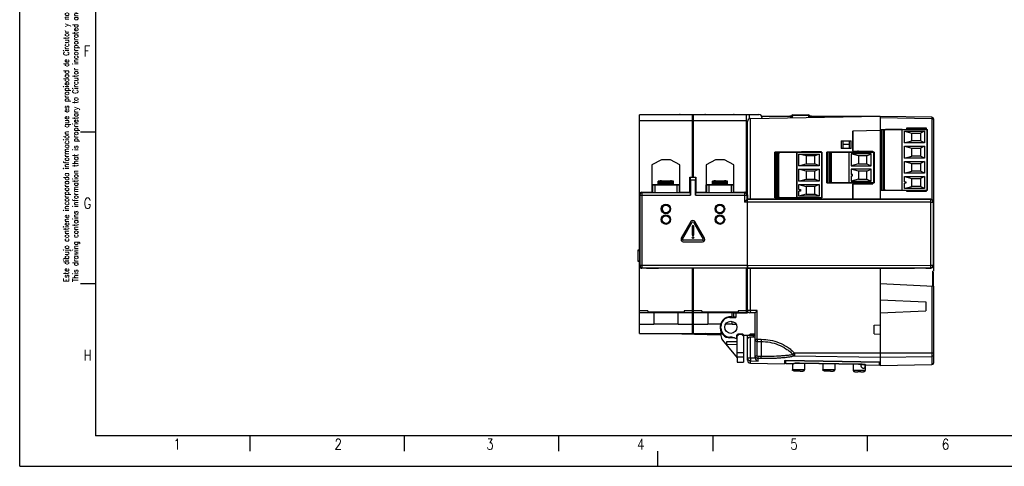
# Model space of a CAD drawing. Extents: x 0 to 594, y 0 to 420.
# Tile 1 of 17: x 0 to 324, y 0 to 147. Entities that reach past the tile are written whole.
import ezdxf

# ---------------------------------------------------------------- set-up
doc = ezdxf.new("R2010")
doc.units = 0
doc.header["$LTSCALE"] = 32.67
doc.layers.get('0').update_dxf_attribs({"linetype": 'CONTINUOUS'})
for name, color, linetype in [('02___PRT_ALL_AXES', 7, 'CONTINUOUS'), ('03__EJES', 7, 'CONTINUOUS'), ('DESMOLDEO', 7, 'CONTINUOUS'), ('REDONDEOS', 7, 'CONTINUOUS')]:
    doc.layers.add(name, color=color, linetype=linetype)
doc.styles.get("Standard").update_dxf_attribs({"font": 'SIMPLEX.SHX', "width": 0.8})

msp = doc.modelspace()

# ---------------------------------------------------------------- linework, layer by layer
at = {"color": 7}
for p, q in [((0, 0), (0, 420)), ((25, 410), (25, 10)), ((204.024, 71.055), (204.024, 115.664)), ((221.524, 115.664), (204.024, 115.664)), ((221.524, 113.664), (204.024, 113.664)), ((221.524, 95.164), (221.524, 115.664)), ((221.824, 95.164), (221.824, 115.664)), ((239.324, 115.664), (221.824, 115.664)), ((239.324, 113.664), (221.824, 113.664)), ((239.324, 89.967), (239.324, 115.664)), ((240.607, 114.417), (283.374, 115.164)), ((240.607, 87.892), (240.607, 114.417)), ((244.323, 115.164), (253.828, 115.164)), ((253.553, 115.364), (254.217, 115.364)), ((253.553, 115.164), (253.553, 115.364)), ((260.032, 115.364), (260.696, 115.364)), ((260.696, 115.164), (260.696, 115.364)), ((300.383, 114.841), (283.374, 115.138)), ((300.374, 114.341), (283.374, 114.638)), ((283.374, 114.638), (283.374, 87.879)), ((300.383, 114.841), (300.374, 114.341)), ((300.374, 114.341), (300.874, 114.341)), ((300.374, 114.341), (300.374, 87.805)), ((300.874, 114.341), (300.874, 64.164)), ((239.624, 89.344), (239.624, 113.418)), ((283.374, 110.44), (274.374, 110.283)), ((274.374, 103.795), (274.374, 110.283)), ((283.399, 110.864), (298.899, 110.864)), ((283.399, 90.864), (283.399, 110.864)), ((283.699, 110.864), (283.699, 90.864)), ((284.299, 90.864), (284.299, 110.864)), ((284.599, 110.864), (284.599, 90.864)), ((284.749, 91.214), (284.749, 110.514)), ((290.575, 110.814), (285.049, 110.814)), ((290.575, 90.914), (290.575, 110.814)), ((290.579, 110.814), (298.749, 110.814)), ((290.579, 90.914), (290.579, 110.814)), ((291.325, 110.314), (297.949, 110.314)), ((291.325, 110.314), (293.749, 109.664)), ((291.325, 106.414), (291.325, 110.314)), ((298.524, 111.214), (292.024, 111.214)), ((292.024, 111.214), (292.097, 111.141)), ((292.024, 111.214), (292.024, 110.864)), ((298.448, 111.137), (292.097, 111.141)), ((292.097, 111.141), (292.097, 110.864)), ((295.974, 110.964), (294.374, 110.964)), ((294.374, 110.864), (294.374, 110.964)), ((295.974, 110.964), (295.974, 110.864)), ((297.949, 110.314), (296.549, 109.664)), ((297.949, 110.314), (297.949, 106.414)), ((298.524, 111.214), (298.448, 111.137)), ((298.448, 110.864), (298.448, 111.137)), ((298.524, 110.864), (298.524, 111.214)), ((298.749, 90.914), (298.749, 110.814)), ((298.899, 90.864), (298.899, 110.864)), ((25, 110), (20, 110)), ((270.5, 107.064), (273.732, 107.064)), ((270.5, 107.064), (270.5, 104.564)), ((270.999, 107.064), (270.999, 104.564)), ((273.249, 104.564), (273.249, 107.064)), ((273.732, 104.564), (273.732, 107.064)), ((291.325, 106.414), (293.749, 107.064)), ((293.749, 109.664), (296.549, 109.664)), ((293.749, 107.064), (293.749, 109.664)), ((296.549, 107.064), (293.749, 107.064)), ((296.549, 109.664), (296.549, 107.064)), ((297.949, 106.414), (296.549, 107.064)), ((273.732, 104.564), (270.5, 104.564)), ((274.374, 103.795), (280.874, 103.681)), ((274.699, 103.789), (274.699, 103.314)), ((276.324, 103.761), (276.324, 103.314)), ((276.724, 103.754), (276.724, 103.314)), ((276.774, 103.753), (276.774, 103.314)), ((297.949, 106.414), (291.325, 106.414)), ((291.325, 105.314), (297.949, 105.314)), ((291.325, 105.314), (293.749, 104.664)), ((291.325, 101.414), (291.325, 105.314)), ((293.749, 104.664), (296.549, 104.664)), ((293.749, 102.064), (293.749, 104.664)), ((297.949, 105.314), (296.549, 104.664)), ((296.549, 104.664), (296.549, 102.064)), ((297.949, 105.314), (297.949, 101.414)), ((211.274, 100.864), (208.174, 99.164)), ((214.274, 100.864), (211.274, 100.864)), ((217.374, 99.164), (214.274, 100.864)), ((229.074, 100.864), (225.974, 99.164)), ((232.074, 100.864), (229.074, 100.864)), ((235.174, 99.164), (232.074, 100.864)), ((264.149, 103.31), (248.649, 103.31)), ((248.649, 88.31), (248.649, 103.31)), ((248.949, 103.31), (248.949, 88.31)), ((249.549, 88.31), (249.549, 103.31)), ((249.849, 103.31), (249.849, 88.31)), ((249.999, 88.66), (249.999, 102.96)), ((263.999, 103.26), (250.299, 103.26)), ((255.825, 103.26), (255.825, 88.36)), ((255.829, 103.26), (255.829, 88.36)), ((256.575, 102.76), (263.199, 102.76)), ((258.999, 102.11), (256.575, 102.76)), ((256.575, 98.86), (256.575, 102.76)), ((263.874, 103.464), (257.374, 103.464)), ((257.374, 103.464), (257.374, 103.31)), ((261.799, 102.11), (258.999, 102.11)), ((258.999, 102.11), (258.999, 99.51)), ((259.624, 103.464), (259.624, 103.31)), ((261.224, 103.464), (261.224, 103.31)), ((263.199, 102.76), (261.799, 102.11)), ((261.799, 99.51), (261.799, 102.11)), ((263.199, 102.76), (263.199, 98.86)), ((263.874, 103.31), (263.874, 103.464)), ((263.999, 103.26), (263.999, 88.36)), ((264.149, 103.31), (264.149, 88.31)), ((281.299, 103.314), (265.799, 103.314)), ((265.799, 93.314), (265.799, 103.314)), ((266.099, 103.314), (266.099, 93.314)), ((266.699, 93.314), (266.699, 103.314)), ((266.999, 103.314), (266.999, 93.314)), ((267.149, 102.964), (267.149, 93.664)), ((281.149, 103.264), (267.449, 103.264)), ((272.975, 103.264), (272.975, 93.364)), ((272.979, 103.264), (272.979, 93.364)), ((280.349, 102.764), (273.725, 102.764)), ((276.149, 102.114), (273.725, 102.764)), ((273.725, 102.764), (273.725, 98.864)), ((278.949, 102.114), (276.149, 102.114)), ((276.149, 102.114), (276.149, 99.514)), ((276.774, 103.648), (276.724, 103.648)), ((278.374, 103.314), (278.374, 103.725)), ((278.515, 103.386), (279.644, 103.386)), ((278.83, 103.566), (278.715, 103.566)), ((278.83, 103.679), (278.83, 103.566)), ((279.009, 103.386), (278.83, 103.566)), ((278.949, 102.114), (280.349, 102.764)), ((278.949, 99.514), (278.949, 102.114)), ((279.009, 103.714), (279.009, 103.386)), ((279.517, 103.386), (279.517, 103.705)), ((279.644, 103.314), (279.644, 103.703)), ((280.349, 98.864), (280.349, 102.764)), ((280.874, 103.314), (280.874, 103.681)), ((281.149, 103.264), (281.149, 93.364)), ((281.299, 103.314), (281.299, 93.314)), ((291.325, 101.414), (293.749, 102.064)), ((297.949, 101.414), (291.325, 101.414)), ((296.549, 102.064), (293.749, 102.064)), ((297.949, 101.414), (296.549, 102.064)), ((208.174, 99.164), (208.174, 91.164)), ((217.374, 91.164), (217.374, 99.164)), ((225.974, 99.164), (225.974, 91.164)), ((235.174, 91.164), (235.174, 99.164)), ((256.575, 98.86), (258.999, 99.51)), ((263.199, 98.86), (256.575, 98.86)), ((256.575, 97.76), (263.199, 97.76)), ((258.999, 97.11), (256.575, 97.76)), ((256.575, 93.86), (256.575, 97.76)), ((258.999, 99.51), (261.799, 99.51)), ((263.199, 98.86), (261.799, 99.51)), ((263.199, 97.76), (261.799, 97.11)), ((263.199, 97.76), (263.199, 93.86)), ((276.149, 99.514), (273.725, 98.864)), ((273.725, 98.864), (280.349, 98.864)), ((280.349, 97.764), (273.725, 97.764)), ((276.149, 97.114), (273.725, 97.764)), ((273.725, 97.764), (273.725, 96.064)), ((276.149, 99.514), (278.949, 99.514)), ((278.949, 99.514), (280.349, 98.864)), ((278.949, 97.114), (280.349, 97.764)), ((280.349, 93.864), (280.349, 97.764)), ((291.325, 100.314), (297.949, 100.314)), ((291.325, 100.314), (293.749, 99.664)), ((291.325, 96.414), (291.325, 100.314)), ((293.749, 99.664), (296.549, 99.664)), ((293.749, 97.064), (293.749, 99.664)), ((297.949, 100.314), (296.549, 99.664)), ((296.549, 99.664), (296.549, 97.064)), ((297.949, 100.314), (297.949, 96.414)), ((220.669, 95.164), (220.846, 94.987)), ((220.669, 90.164), (220.669, 95.164)), ((220.669, 95.164), (222.669, 95.164)), ((222.493, 94.987), (220.846, 94.987)), ((220.86, 94.187), (220.86, 89.187)), ((222.479, 94.187), (220.86, 94.187)), ((222.479, 89.187), (222.479, 94.187)), ((222.669, 95.164), (222.493, 94.987)), ((222.669, 95.164), (222.669, 90.164)), ((256.575, 93.86), (258.999, 94.51)), ((261.799, 97.11), (258.999, 97.11)), ((258.999, 97.11), (258.999, 94.51)), ((258.999, 94.51), (261.799, 94.51)), ((261.799, 94.51), (261.799, 97.11)), ((263.199, 93.86), (261.799, 94.51)), ((274.224, 96.064), (273.725, 96.064)), ((273.725, 95.564), (274.224, 95.564)), ((273.725, 95.564), (273.725, 93.864)), ((276.149, 94.514), (273.725, 93.864)), ((274.224, 95.564), (274.224, 96.064)), ((278.949, 97.114), (276.149, 97.114)), ((276.149, 97.114), (276.149, 94.514)), ((276.149, 94.514), (278.949, 94.514)), ((278.949, 94.514), (278.949, 97.114)), ((278.949, 94.514), (280.349, 93.864)), ((291.325, 96.414), (293.749, 97.064)), ((297.949, 96.414), (291.325, 96.414)), ((291.325, 95.314), (297.949, 95.314)), ((291.325, 95.314), (293.749, 94.664)), ((291.325, 93.614), (291.325, 95.314)), ((296.549, 97.064), (293.749, 97.064)), ((293.749, 94.664), (296.549, 94.664)), ((293.749, 92.064), (293.749, 94.664)), ((297.949, 96.414), (296.549, 97.064)), ((297.949, 95.314), (296.549, 94.664)), ((296.549, 94.664), (296.549, 92.064)), ((297.949, 95.314), (297.949, 91.414)), ((208.174, 91.164), (208.269, 91.164)), ((208.269, 92.664), (208.329, 92.604)), ((208.269, 90.164), (208.269, 92.664)), ((209.269, 92.664), (208.269, 92.664)), ((208.329, 92.604), (208.329, 90.104)), ((209.129, 92.591), (209.129, 90.091)), ((209.129, 92.591), (216.41, 92.591)), ((209.796, 92.655), (209.269, 92.664)), ((209.911, 92.617), (209.796, 92.655)), ((215.628, 92.617), (209.911, 92.617)), ((210.269, 92.617), (210.269, 93.797)), ((215.269, 93.631), (210.269, 93.631)), ((215.269, 93.614), (210.269, 93.614)), ((215.269, 93.544), (210.269, 93.544)), ((215.269, 93.527), (210.269, 93.527)), ((215.269, 93.457), (210.269, 93.457)), ((215.269, 93.44), (210.269, 93.44)), ((215.269, 93.37), (210.269, 93.37)), ((215.269, 93.352), (210.269, 93.352)), ((215.269, 93.283), (210.269, 93.283)), ((215.269, 93.265), (210.269, 93.265)), ((215.269, 93.196), (210.269, 93.196)), ((215.269, 93.178), (210.269, 93.178)), ((215.269, 93.108), (210.269, 93.108)), ((215.269, 93.091), (210.269, 93.091)), ((215.269, 93.021), (210.269, 93.021)), ((215.269, 93.004), (210.269, 93.004)), ((215.269, 92.934), (210.269, 92.934)), ((215.269, 92.917), (210.269, 92.917)), ((215.269, 92.847), (210.269, 92.847)), ((215.269, 92.829), (210.269, 92.829)), ((215.269, 92.744), (210.269, 92.744)), ((211.269, 93.884), (214.269, 93.884)), ((215.269, 92.617), (215.269, 93.797)), ((215.269, 93.245), (215.275, 93.245)), ((215.269, 93.234), (215.275, 93.234)), ((215.269, 93.192), (215.275, 93.192)), ((215.269, 93.182), (215.275, 93.182)), ((215.269, 93.14), (215.275, 93.14)), ((215.269, 93.13), (215.275, 93.13)), ((215.269, 93.088), (215.275, 93.088)), ((215.269, 93.077), (215.275, 93.077)), ((215.269, 93.035), (215.275, 93.035)), ((215.269, 93.025), (215.275, 93.025)), ((215.269, 92.983), (215.275, 92.983)), ((215.269, 92.973), (215.275, 92.973)), ((215.269, 92.931), (215.275, 92.931)), ((215.269, 92.92), (215.275, 92.92)), ((215.269, 92.878), (215.275, 92.878)), ((215.269, 92.868), (215.275, 92.868)), ((215.269, 92.826), (215.275, 92.826)), ((215.269, 92.816), (215.275, 92.816)), ((215.269, 92.774), (215.275, 92.774)), ((215.269, 92.763), (215.275, 92.763)), ((215.275, 92.713), (215.269, 92.713)), ((215.274, 93.345), (215.275, 93.344)), ((215.275, 92.617), (215.275, 93.344)), ((215.743, 92.655), (215.628, 92.617)), ((216.269, 92.664), (215.743, 92.655)), ((217.269, 92.664), (216.269, 92.664)), ((216.41, 92.591), (216.41, 90.091)), ((217.21, 92.604), (217.269, 92.664)), ((217.21, 92.604), (217.21, 90.104)), ((217.269, 90.164), (217.269, 92.664)), ((217.269, 91.164), (217.374, 91.164)), ((225.974, 91.164), (226.069, 91.164)), ((226.069, 92.664), (226.129, 92.604)), ((226.069, 90.164), (226.069, 92.664)), ((227.069, 92.664), (226.069, 92.664)), ((226.129, 92.604), (226.129, 90.104)), ((226.929, 92.591), (226.929, 90.091)), ((226.929, 92.591), (234.21, 92.591)), ((227.596, 92.655), (227.069, 92.664)), ((227.711, 92.617), (227.596, 92.655)), ((233.428, 92.617), (227.711, 92.617)), ((228.069, 92.617), (228.069, 93.797)), ((233.069, 93.631), (228.069, 93.631)), ((233.069, 93.614), (228.069, 93.614)), ((233.069, 93.544), (228.069, 93.544)), ((233.069, 93.527), (228.069, 93.527)), ((233.069, 93.457), (228.069, 93.457)), ((233.069, 93.44), (228.069, 93.44)), ((233.069, 93.37), (228.069, 93.37)), ((233.069, 93.352), (228.069, 93.352)), ((233.069, 93.283), (228.069, 93.283)), ((233.069, 93.265), (228.069, 93.265)), ((233.069, 93.196), (228.069, 93.196)), ((233.069, 93.178), (228.069, 93.178)), ((233.069, 93.108), (228.069, 93.108)), ((233.069, 93.091), (228.069, 93.091)), ((233.069, 93.021), (228.069, 93.021)), ((233.069, 93.004), (228.069, 93.004)), ((233.069, 92.934), (228.069, 92.934)), ((233.069, 92.917), (228.069, 92.917)), ((233.069, 92.847), (228.069, 92.847)), ((233.069, 92.829), (228.069, 92.829)), ((233.069, 92.744), (228.069, 92.744)), ((229.069, 93.884), (232.069, 93.884)), ((233.069, 92.617), (233.069, 93.797)), ((233.069, 93.245), (233.075, 93.245)), ((233.069, 93.234), (233.075, 93.234)), ((233.069, 93.192), (233.075, 93.192)), ((233.069, 93.182), (233.075, 93.182)), ((233.069, 93.14), (233.075, 93.14)), ((233.069, 93.13), (233.075, 93.13)), ((233.069, 93.088), (233.075, 93.088)), ((233.069, 93.077), (233.075, 93.077)), ((233.069, 93.035), (233.075, 93.035)), ((233.069, 93.025), (233.075, 93.025)), ((233.069, 92.983), (233.075, 92.983)), ((233.069, 92.973), (233.075, 92.973)), ((233.069, 92.931), (233.075, 92.931)), ((233.069, 92.92), (233.075, 92.92)), ((233.069, 92.878), (233.075, 92.878)), ((233.069, 92.868), (233.075, 92.868)), ((233.069, 92.826), (233.075, 92.826)), ((233.069, 92.816), (233.075, 92.816)), ((233.069, 92.774), (233.075, 92.774)), ((233.069, 92.763), (233.075, 92.763)), ((233.075, 92.713), (233.069, 92.713)), ((233.074, 93.345), (233.075, 93.344)), ((233.075, 92.617), (233.075, 93.344)), ((233.543, 92.655), (233.428, 92.617)), ((234.069, 92.664), (233.543, 92.655)), ((235.069, 92.664), (234.069, 92.664)), ((234.21, 92.591), (234.21, 90.091)), ((235.01, 92.604), (235.069, 92.664)), ((235.01, 92.604), (235.01, 90.104)), ((235.069, 90.164), (235.069, 92.664)), ((235.069, 91.164), (235.174, 91.164)), ((263.199, 93.86), (256.575, 93.86)), ((256.575, 92.76), (263.199, 92.76)), ((256.575, 92.76), (258.999, 92.11)), ((256.575, 91.06), (256.575, 92.76)), ((256.575, 91.06), (257.074, 91.06)), ((257.074, 91.06), (257.074, 90.56)), ((261.799, 92.11), (258.999, 92.11)), ((258.999, 92.11), (258.999, 89.51)), ((263.199, 92.76), (261.799, 92.11)), ((261.799, 89.51), (261.799, 92.11)), ((263.199, 92.76), (263.199, 88.86)), ((265.799, 93.314), (281.299, 93.314)), ((267.449, 93.364), (281.149, 93.364)), ((273.725, 93.864), (280.349, 93.864)), ((274.374, 92.833), (280.874, 92.946)), ((274.374, 87.882), (274.374, 92.833)), ((274.699, 93.314), (274.699, 92.839)), ((276.323, 92.867), (276.323, 93.314)), ((276.724, 92.874), (276.724, 93.314)), ((276.774, 93.314), (276.774, 92.875)), ((278.374, 92.903), (278.374, 93.314)), ((278.776, 93.314), (278.776, 92.91)), ((280.874, 92.946), (280.874, 93.314)), ((283.399, 90.864), (298.899, 90.864)), ((285.049, 90.914), (290.575, 90.914)), ((290.579, 90.914), (298.749, 90.914)), ((291.325, 93.614), (291.824, 93.614)), ((291.824, 93.114), (291.325, 93.114)), ((291.325, 91.414), (291.325, 93.114)), ((291.325, 91.414), (293.749, 92.064)), ((297.949, 91.414), (291.325, 91.414)), ((291.824, 93.614), (291.824, 93.114)), ((292.024, 90.864), (292.024, 90.514)), ((292.097, 90.864), (292.097, 90.586)), ((292.349, 90.587), (292.349, 90.864)), ((296.549, 92.064), (293.749, 92.064)), ((293.973, 90.588), (293.973, 90.864)), ((294.374, 90.864), (294.374, 90.588)), ((295.974, 90.589), (295.974, 90.864)), ((296.024, 90.589), (296.024, 90.864)), ((296.426, 90.864), (296.426, 90.589)), ((297.949, 91.414), (296.549, 92.064)), ((298.448, 90.59), (298.448, 90.864)), ((298.524, 90.514), (298.524, 90.864)), ((204.024, 89.364), (204.201, 89.187)), ((204.201, 89.187), (204.201, 66.14)), ((204.201, 89.187), (220.86, 89.187)), ((204.824, 90.164), (205.001, 89.987)), ((204.824, 90.164), (208.269, 90.164)), ((205.001, 65.34), (205.001, 89.987)), ((220.846, 89.987), (205.001, 89.987)), ((208.269, 90.164), (208.329, 90.104)), ((209.129, 90.091), (216.41, 90.091)), ((217.269, 90.164), (217.21, 90.104)), ((217.269, 90.164), (220.669, 90.164)), ((220.669, 90.164), (220.846, 89.987)), ((222.479, 89.187), (239.468, 89.187)), ((222.669, 90.164), (222.493, 89.987)), ((238.668, 89.987), (222.493, 89.987)), ((222.669, 90.164), (226.069, 90.164)), ((226.069, 90.164), (226.129, 90.104)), ((226.929, 90.091), (234.21, 90.091)), ((235.069, 90.164), (235.01, 90.104)), ((235.069, 90.164), (238.721, 90.164)), ((238.824, 90.143), (238.668, 89.987)), ((238.668, 89.987), (238.668, 86.937)), ((239.468, 87.737), (238.668, 86.937)), ((238.721, 90.164), (238.824, 90.143)), ((238.878, 90.148), (238.981, 90.128)), ((239.624, 89.344), (239.468, 89.187)), ((239.468, 89.187), (239.468, 87.737)), ((239.468, 87.737), (239.628, 87.892)), ((239.615, 87.737), (239.468, 87.737)), ((239.612, 65.34), (239.612, 87.737)), ((299.924, 87.763), (239.615, 87.737)), ((239.624, 89.343), (239.624, 87.894)), ((239.633, 87.892), (239.624, 87.894)), ((283.324, 87.879), (239.633, 87.892)), ((264.149, 88.31), (248.649, 88.31)), ((250.299, 88.36), (263.999, 88.36)), ((257.074, 90.56), (256.575, 90.56)), ((256.575, 88.86), (256.575, 90.56)), ((258.999, 89.51), (256.575, 88.86)), ((263.199, 88.86), (256.575, 88.86)), ((257.374, 88.31), (257.374, 88.164)), ((257.374, 88.164), (263.874, 88.164)), ((258.999, 89.51), (261.799, 89.51)), ((259.624, 88.164), (259.624, 88.31)), ((263.199, 88.86), (261.799, 89.51)), ((263.874, 88.164), (263.874, 88.31)), ((300.04, 87.879), (283.324, 87.879)), ((292.024, 90.514), (292.097, 90.586)), ((292.024, 90.514), (298.524, 90.514)), ((292.097, 90.586), (298.448, 90.59)), ((298.524, 90.514), (298.448, 90.59)), ((300.04, 87.879), (299.924, 87.763)), ((239.612, 86.937), (238.668, 86.937)), ((299.943, 86.963), (239.612, 86.937)), ((239.637, 66.14), (239.637, 86.937)), ((299.943, 86.963), (300.724, 86.963)), ((299.943, 86.963), (299.943, 66.115)), ((300.84, 87.079), (300.724, 86.963)), ((300.724, 86.963), (300.724, 66.115)), ((300.84, 65.999), (300.84, 87.079)), ((204.024, 71.364), (204.127, 71.055)), ((203.524, 71.064), (204.024, 70.9)), ((203.524, 71.064), (203.524, 67.464)), ((204.127, 71.064), (203.524, 71.064)), ((204.024, 71.164), (204.091, 71.164)), ((204.024, 70.9), (204.024, 67.627)), ((204.127, 70.9), (204.024, 70.9)), ((204.127, 71.055), (204.127, 67.473)), ((204.024, 67.627), (203.524, 67.464)), ((203.524, 67.464), (204.127, 67.464)), ((204.024, 67.627), (204.127, 67.627)), ((204.024, 43.648), (204.024, 67.473)), ((204.024, 67.164), (204.127, 67.473)), ((204.024, 67.364), (204.091, 67.364)), ((204.201, 66.14), (204.024, 65.964)), ((204.084, 65.664), (204.024, 65.664)), ((204.201, 66.14), (239.612, 66.14)), ((205.001, 65.34), (204.824, 65.164)), ((206.399, 65.164), (204.824, 65.164)), ((205.001, 65.34), (239.615, 65.34)), ((206.399, 65.164), (206.477, 65.19)), ((206.477, 65.19), (210.322, 65.19)), ((210.399, 65.164), (210.322, 65.19)), ((239.525, 65.164), (210.399, 65.164)), ((221.524, 43.648), (221.524, 65.164)), ((221.824, 43.648), (221.824, 65.164)), ((239.324, 50.51), (239.324, 65.164)), ((239.633, 65.185), (239.525, 65.164)), ((239.612, 66.14), (299.943, 66.115)), ((239.615, 65.34), (299.924, 65.315)), ((239.624, 50.489), (239.624, 65.185)), ((239.633, 65.185), (283.374, 65.199)), ((240.607, 51.266), (240.607, 65.186)), ((283.874, 65.199), (283.374, 65.19)), ((283.374, 65.199), (294.604, 65.199)), ((283.374, 65.164), (283.374, 46.514)), ((294.604, 65.199), (294.676, 65.223)), ((298.323, 65.223), (294.676, 65.223)), ((298.395, 65.199), (298.323, 65.223)), ((298.395, 65.199), (300.04, 65.199)), ((299.924, 65.315), (300.04, 65.199)), ((300.724, 66.115), (299.943, 66.115)), ((300.724, 66.115), (300.84, 65.999)), ((300.874, 65.987), (300.839, 65.987)), ((300.874, 64.164), (300.624, 64.164)), ((300.624, 59.26), (300.624, 64.164)), ((300.724, 63.914), (300.624, 63.914)), ((300.724, 62.914), (300.624, 62.914)), ((300.724, 63.914), (300.724, 59.255)), ((25, 60), (20, 60)), ((283.374, 60.164), (300.874, 59.247)), ((300.383, 59.272), (300.383, 33.487)), ((300.874, 59.247), (300.874, 33.987)), ((283.374, 54.819), (298.374, 54.164)), ((298.374, 54.164), (298.374, 51.164)), ((206.774, 51.164), (204.024, 51.164)), ((206.774, 51.164), (206.774, 50.664)), ((218.774, 50.664), (206.774, 50.664)), ((221.524, 51.164), (218.774, 51.164)), ((218.774, 51.164), (218.774, 50.664)), ((224.574, 51.164), (221.824, 51.164)), ((224.574, 51.164), (224.574, 50.664)), ((236.574, 50.664), (224.574, 50.664)), ((239.324, 51.164), (236.574, 51.164)), ((236.574, 51.164), (236.574, 50.664)), ((240.607, 51.266), (239.624, 51.27)), ((242.124, 50.489), (240.361, 50.52)), ((242.861, 51.226), (240.607, 51.266)), ((242.124, 35.763), (242.124, 50.489)), ((242.861, 41.785), (242.861, 51.226)), ((283.374, 50.509), (298.374, 51.164)), ((208.774, 46.664), (204.024, 46.664)), ((221.524, 46.664), (216.774, 46.664)), ((226.574, 46.664), (221.824, 46.664)), ((235.893, 46.664), (234.574, 46.664)), ((281.374, 46.479), (283.374, 46.514)), ((281.374, 43.549), (281.374, 46.479)), ((283.374, 46.49), (283.374, 43.538)), ((204.024, 43.648), (221.524, 43.648)), ((221.824, 43.648), (230.876, 43.648)), ((230.875, 44.387), (230.876, 43.064)), ((235.694, 42.189), (236.074, 42.189)), ((236.074, 43.089), (236.474, 43.489)), ((236.074, 42.189), (236.074, 43.089)), ((238.074, 43.489), (236.474, 43.489)), ((238.574, 42.989), (238.074, 43.489)), ((238.276, 43.288), (238.276, 42.861)), ((238.276, 43.154), (238.412, 43.152)), ((240.124, 42.989), (238.574, 42.989)), ((239.624, 41.763), (239.624, 42.989)), ((240.624, 43.489), (240.124, 42.989)), ((240.249, 43.114), (242.124, 43.076)), ((240.607, 42.59), (241.624, 42.611)), ((240.607, 35.662), (240.607, 42.59)), ((242.124, 43.489), (240.624, 43.489)), ((281.374, 43.549), (283.374, 43.514)), ((283.374, 43.514), (283.374, 37.318)), ((231.457, 41.463), (236.28, 35.689)), ((239.624, 34.913), (239.624, 41.511)), ((242.124, 41.785), (242.861, 41.785)), ((242.861, 41.785), (244.111, 41.79)), ((242.874, 41.055), (244.124, 41.06)), ((242.874, 36.368), (242.874, 41.055)), ((244.124, 41.06), (244.124, 36.124)), ((236.28, 35.862), (236.281, 34.246)), ((238.28, 35.897), (238.281, 34.288)), ((239.624, 35.662), (240.607, 35.662)), ((240.607, 35.662), (241.876, 35.643)), ((244.124, 36.124), (243.12, 36.14)), ((244.111, 35.445), (244.124, 36.124)), ((255.029, 37.318), (300.874, 37.318)), ((255.091, 36.344), (283.374, 35.865)), ((283.374, 35.891), (300.383, 36.178)), ((236.281, 34.257), (238.281, 34.299)), ((236.281, 34.244), (238.281, 34.287)), ((240.607, 34.671), (243.107, 34.633)), ((240.607, 33.91), (240.607, 34.671)), ((241.876, 35.643), (242.132, 35.639)), ((244.111, 35.445), (243.107, 35.463)), ((243.107, 34.633), (243.107, 35.463)), ((254.728, 33.669), (252.254, 33.713)), ((254.424, 33.675), (254.424, 31.764)), ((254.728, 33.669), (255.001, 33.919)), ((256.722, 34.023), (256.662, 33.805)), ((276.227, 33.482), (256.662, 33.805)), ((256.709, 34.027), (276.231, 33.712)), ((258.424, 33.776), (258.424, 31.764)), ((264.424, 33.676), (264.424, 31.764)), ((268.424, 33.61), (268.424, 31.764)), ((276.298, 33.48), (276.227, 33.482)), ((276.231, 33.712), (276.298, 33.48)), ((278.575, 33.253), (278.289, 33.515)), ((283.086, 33.174), (278.575, 33.253)), ((283.374, 34.272), (283.374, 33.19)), ((283.374, 33.19), (300.383, 33.487)), ((258.424, 31.764), (254.424, 31.764)), ((256.924, 31.264), (255.924, 31.264)), ((268.424, 31.764), (264.424, 31.764)), ((266.924, 31.264), (265.924, 31.264)), ((278.424, 31.564), (274.424, 31.564)), ((276.924, 31.064), (275.924, 31.064)), ((584, 10), (25, 10)), ((75.8, 10), (75.8, 5)), ((126.6, 10), (126.6, 5)), ((177.4, 10), (177.4, 5)), ((228.2, 10), (228.2, 5)), ((279, 10), (279, 5)), ((210, 5), (210, 0)), ((0, 0), (594, 0))]:
    msp.add_line(p, q, dxfattribs=at)
for points in [[(278.427, 103.314), (278.527, 103.397), (278.649, 103.504), (278.765, 103.613), (278.867, 103.716)], [(262.16, 88.31), (262.139, 88.283), (262.106, 88.241), (262.072, 88.197), (262.046, 88.164)], [(263.204, 88.164), (263.243, 88.209), (263.275, 88.247), (263.308, 88.285), (263.33, 88.31)], [(214.943, 43.648), (218.047, 43.58), (222.15, 43.492), (226.37, 43.402), (230.881, 43.308)], [(274.424, 31.564), (274.424, 31.56), (274.427, 31.527), (274.432, 31.494), (274.442, 31.462), (274.456, 31.43), (274.473, 31.4), (274.495, 31.371), (274.519, 31.344), (274.547, 31.319), (274.577, 31.296), (274.609, 31.274), (274.644, 31.254), (274.68, 31.236), (274.718, 31.219), (274.758, 31.204), (274.799, 31.189), (274.841, 31.176), (274.885, 31.163), (274.93, 31.152), (274.977, 31.141), (275.025, 31.131), (275.074, 31.122), (275.125, 31.114), (275.177, 31.106), (275.23, 31.1), (275.285, 31.093), (275.341, 31.088), (275.399, 31.083), (275.458, 31.078), (275.519, 31.075), (275.581, 31.071), (275.646, 31.069), (275.712, 31.067), (275.781, 31.065), (275.852, 31.064), (275.924, 31.064)], [(276.924, 31.064), (276.997, 31.064), (277.068, 31.065), (277.136, 31.067), (277.203, 31.069), (277.267, 31.071), (277.33, 31.075), (277.391, 31.078), (277.45, 31.083), (277.508, 31.088), (277.564, 31.093), (277.619, 31.1), (277.672, 31.106), (277.724, 31.114), (277.775, 31.122), (277.824, 31.131), (277.872, 31.141), (277.918, 31.152), (277.964, 31.163), (278.007, 31.176), (278.05, 31.189), (278.091, 31.204), (278.131, 31.219), (278.169, 31.236), (278.205, 31.254), (278.239, 31.274), (278.272, 31.296), (278.302, 31.319), (278.33, 31.344), (278.354, 31.371), (278.376, 31.4), (278.393, 31.43), (278.407, 31.462), (278.417, 31.494), (278.422, 31.527), (278.424, 31.56), (278.424, 31.564)]]:
    msp.add_lwpolyline(points, dxfattribs=at)
for centre, radius in [((212.769, 84.664), 1.552), ((212.769, 84.664), 1.306), ((212.774, 84.664), 1.25), ((230.569, 84.664), 1.552), ((230.569, 84.664), 1.306), ((212.769, 81.164), 1.552), ((212.769, 81.164), 1.306), ((212.774, 81.164), 1.25), ((230.569, 81.164), 1.552), ((230.569, 81.164), 1.306)]:
    msp.add_circle(centre, radius, dxfattribs=at)
for centre, radius, start, end in [((240.624, 113.418), 1, 91, 180), ((300.374, 114.341), 0.5, 0, 89), ((285.049, 110.514), 0.3, 90, 180), ((250.299, 102.96), 0.3, 90, 180.00001), ((267.449, 102.964), 0.3, 90, 180), ((267.449, 93.664), 0.3, 180, 270), ((277.549, 92.414), 3, 10.0996, 17.46807), ((285.049, 91.214), 0.3, 180, 270), ((295.199, 92.414), 3, 322.53445, 328.87192), ((238.824, 89.341), 0.803, 78.68906, 89.98589), ((238.825, 89.344), 0.799, 0.02699, 78.75263), ((250.299, 88.66), 0.3, 179.99999, 270), ((212.78, 84.664), 1.25, 89.99999, 268.88213), ((300.374, 65.987), 0.5, 323.99194, 360), ((240.374, 51.27), 0.75, 180, 269), ((281.17, 50.555), 40.57, 178.99684, 179.35887), ((233.376, 43.066), 2.5, 180.03395, 219.87326), ((240.614, 35.663), 0.989, 180.07247, 194.69253), ((243.146, 35.763), 1.022, 180.00234, 186.95646), ((240.624, 34.91), 1, 180, 269), ((277.155, 23.488), 9.951, 84.26565, 85.37195), ((300.374, 33.987), 0.5, 271, 360)]:
    msp.add_arc(centre, radius, start, end, dxfattribs=at)
for centre, major_axis, ratio, start_param, end_param in [((220.846, 94.187), (0, 0.8), 0.0174551, -1.5707963, -0.0174533), ((222.493, 94.187), (0, 0.8), 0.0174551, 0.0174533, 1.5707963), ((209.129, 92.605), (0.8, 0), 0.0174551, -3.1241394, -1.5707963), ((216.41, 92.605), (0.8, 0), 0.0174551, -1.5707963, -0.0174533), ((226.929, 92.605), (0.8, 0), 0.0174551, -3.1241394, -1.5707963), ((234.21, 92.605), (0.8, 0), 0.0174551, -1.5707963, -0.0174533), ((204.825, 89.364), (-0.566, 0.566), 0.9996955, -0.7852459, 0.7852459), ((209.129, 90.105), (0.8, 0), 0.0174551, -3.1241394, -1.5707963), ((216.41, 90.105), (0.8, 0), 0.0174551, -1.5707963, -0.0174533), ((220.846, 89.187), (0, 0.8), 0.0174551, -1.5707963, -0.0174533), ((222.493, 89.187), (0, 0.8), 0.0174551, 0.0174533, 1.5707963), ((226.929, 90.105), (0.8, 0), 0.0174551, -3.1241394, -1.5707963), ((234.21, 90.105), (0.8, 0), 0.0174551, -1.5707963, -0.0174533), ((238.722, 89.364), (0.788, -0.157), 0.9960441, 1.570796, 1.7684848), ((300.039, 87.079), (0.566, 0.566), 0.9996955, -0.7852459, 0.7852459), ((204.825, 65.964), (0.566, 0.566), 0.9996955, 2.3563468, 3.9268385), ((300.039, 65.999), (0.566, -0.566), 0.9996955, -0.7852459, 0.7852459)]:
    msp.add_ellipse(centre, major_axis=major_axis, ratio=ratio, start_param=start_param, end_param=end_param, dxfattribs=at)
msp.add_open_spline([(276.087, 103.765), (275.712, 103.617), (275.336, 103.469), (274.963, 103.314)], degree=3, dxfattribs=at)
for points, knots in [([(211.269, 93.884), (211.204, 93.884), (211.077, 93.883), (210.892, 93.878), (210.721, 93.87), (210.571, 93.86), (210.448, 93.848), (210.357, 93.834), (210.301, 93.82), (210.276, 93.808), (210.269, 93.8), (210.269, 93.797)], [0, 0, 0, 0, 0.1927362, 0.3781685, 0.5491475, 0.6992504, 0.8228084, 0.9153159, 0.9738154, 0.9903142, 1, 1, 1, 1]), ([(215.269, 93.797), (215.269, 93.8), (215.263, 93.808), (215.238, 93.82), (215.182, 93.834), (215.091, 93.848), (214.968, 93.86), (214.818, 93.87), (214.647, 93.878), (214.462, 93.883), (214.334, 93.884), (214.269, 93.884)], [0, 0, 0, 0, 0.0096858, 0.0261846, 0.0846841, 0.1771916, 0.3007496, 0.4508525, 0.6218315, 0.8072638, 1, 1, 1, 1]), ([(229.069, 93.884), (229.004, 93.884), (228.877, 93.883), (228.692, 93.878), (228.521, 93.87), (228.371, 93.86), (228.248, 93.848), (228.157, 93.834), (228.101, 93.82), (228.076, 93.808), (228.069, 93.8), (228.069, 93.797)], [0, 0, 0, 0, 0.1927362, 0.3781685, 0.5491475, 0.6992504, 0.8228084, 0.9153159, 0.9738154, 0.9903142, 1, 1, 1, 1]), ([(233.069, 93.797), (233.069, 93.8), (233.063, 93.808), (233.038, 93.82), (232.982, 93.834), (232.891, 93.848), (232.768, 93.86), (232.618, 93.87), (232.447, 93.878), (232.262, 93.883), (232.134, 93.884), (232.069, 93.884)], [0, 0, 0, 0, 0.0096858, 0.0261846, 0.0846841, 0.1771916, 0.3007496, 0.4508525, 0.6218315, 0.8072638, 1, 1, 1, 1]), ([(205.001, 89.987), (204.897, 89.987), (204.687, 89.946), (204.421, 89.768), (204.243, 89.502), (204.201, 89.292), (204.201, 89.187)], [0, 0, 0, 0, 0.2500209, 0.5, 0.7499791, 1, 1, 1, 1]), ([(239.468, 89.187), (239.468, 89.292), (239.426, 89.502), (239.248, 89.768), (238.982, 89.946), (238.772, 89.987), (238.668, 89.987)], [0, 0, 0, 0, 0.2500209, 0.5, 0.7499791, 1, 1, 1, 1]), ([(239.637, 86.937), (239.637, 86.989), (239.636, 87.09), (239.635, 87.237), (239.633, 87.372), (239.631, 87.491), (239.629, 87.578), (239.626, 87.636), (239.625, 87.67), (239.623, 87.697), (239.621, 87.718), (239.619, 87.729), (239.619, 87.736), (239.617, 87.737)], [0, 0, 0, 0, 0.1924024, 0.3783433, 0.5497529, 0.7003843, 0.8247078, 0.8755851, 0.9182361, 0.952193, 0.9772201, 0.9931599, 1, 1, 1, 1]), ([(300.724, 86.963), (300.724, 87.067), (300.682, 87.278), (300.504, 87.543), (300.238, 87.721), (300.028, 87.763), (299.924, 87.763)], [0, 0, 0, 0, 0.249993, 0.4999802, 0.74997, 1, 1, 1, 1]), ([(299.924, 87.763), (299.925, 87.762), (299.926, 87.755), (299.928, 87.743), (299.93, 87.723), (299.931, 87.696), (299.933, 87.662), (299.935, 87.604), (299.938, 87.517), (299.94, 87.398), (299.942, 87.262), (299.943, 87.116), (299.943, 87.015), (299.943, 86.963)], [0, 0, 0, 0, 0.0068326, 0.0227563, 0.0477889, 0.0817815, 0.1244004, 0.1752286, 0.2996709, 0.4503414, 0.6216548, 0.8073823, 1, 1, 1, 1]), ([(204.201, 66.14), (204.201, 66.036), (204.243, 65.826), (204.421, 65.56), (204.687, 65.382), (204.897, 65.34), (205.001, 65.34)], [0, 0, 0, 0, 0.2500301, 0.5000205, 0.7500082, 1, 1, 1, 1]), ([(239.637, 66.14), (239.637, 66.089), (239.636, 65.988), (239.635, 65.841), (239.633, 65.706), (239.631, 65.587), (239.629, 65.5), (239.626, 65.442), (239.625, 65.408), (239.623, 65.381), (239.621, 65.36), (239.619, 65.348), (239.619, 65.341), (239.617, 65.34)], [0, 0, 0, 0, 0.1924024, 0.3783433, 0.5497529, 0.7003843, 0.8247078, 0.8755851, 0.9182361, 0.952193, 0.9772201, 0.9931599, 1, 1, 1, 1]), ([(299.943, 66.115), (299.943, 66.063), (299.943, 65.962), (299.942, 65.815), (299.94, 65.68), (299.938, 65.561), (299.935, 65.474), (299.933, 65.416), (299.931, 65.382), (299.93, 65.355), (299.928, 65.334), (299.926, 65.323), (299.925, 65.316), (299.924, 65.315)], [0, 0, 0, 0, 0.1926326, 0.3783855, 0.5496958, 0.7003518, 0.8247824, 0.8756072, 0.9182234, 0.9522148, 0.977246, 0.9931681, 1, 1, 1, 1]), ([(299.924, 65.315), (300.028, 65.315), (300.238, 65.356), (300.504, 65.534), (300.682, 65.8), (300.724, 66.01), (300.724, 66.115)], [0, 0, 0, 0, 0.2499929, 0.4999803, 0.7499702, 1, 1, 1, 1]), ([(240.607, 50.516), (240.604, 50.516), (240.607, 50.534), (240.602, 50.554), (240.603, 50.599), (240.601, 50.656), (240.602, 50.728), (240.602, 50.847), (240.603, 50.942), (240.603, 51.009)], [0, 0, 0, 0, 0.0183365, 0.0711668, 0.1572224, 0.2749728, 0.4217703, 0.5940474, 1, 1, 1, 1]), ([(242.124, 50.489), (242.209, 50.577), (242.453, 50.825), (242.701, 51.068), (242.861, 51.226)], [0, 0, 0, 0, 0.3515828, 1, 1, 1, 1]), ([(239.624, 41.511), (239.624, 41.626), (239.667, 41.866), (239.848, 42.204), (240.158, 42.495), (240.453, 42.587), (240.607, 42.59)], [0, 0, 0, 0, 0.2167003, 0.4500753, 0.7092421, 1, 1, 1, 1]), ([(242.874, 41.055), (242.684, 41.055), (242.29, 41.206), (242.124, 41.598), (242.124, 41.785)], [0, 0, 0, 0, 0.5048422, 1, 1, 1, 1]), ([(242.861, 41.785), (242.862, 41.63), (242.866, 41.387), (242.868, 41.143), (242.874, 41.055)], [0, 0, 0, 0, 0.6367234, 1, 1, 1, 1]), ([(244.111, 41.79), (245.121, 41.794), (247.145, 41.608), (250.067, 40.756), (252.325, 39.587), (253.953, 38.39), (254.695, 37.697), (255.029, 37.318)], [0, 0, 0, 0, 0.2499769, 0.4999285, 0.7498401, 0.874943, 1, 1, 1, 1]), ([(244.111, 41.79), (244.112, 41.635), (244.116, 41.391), (244.118, 41.148), (244.124, 41.06)], [0, 0, 0, 0, 0.6376258, 1, 1, 1, 1]), ([(244.124, 41.06), (245.083, 41.064), (247.006, 40.888), (249.784, 40.084), (251.932, 38.984), (253.49, 37.864), (254.206, 37.223), (254.538, 36.879)], [0, 0, 0, 0, 0.2500927, 0.5001425, 0.750114, 0.8751774, 1, 1, 1, 1]), ([(240.607, 35.662), (240.598, 35.545), (240.601, 35.326), (240.602, 35.065), (240.6, 34.889), (240.605, 34.79), (240.609, 34.722), (240.612, 34.683), (240.607, 34.671)], [0, 0, 0, 0, 0.354112, 0.6639693, 0.7888568, 0.8885064, 0.9597834, 1, 1, 1, 1]), ([(242.124, 36.459), (242.124, 36.451), (242.147, 36.434), (242.189, 36.421), (242.259, 36.406), (242.393, 36.388), (242.602, 36.372), (242.779, 36.368), (242.874, 36.368)], [0, 0, 0, 0, 0.0297661, 0.0897672, 0.1824345, 0.3055995, 0.6252325, 1, 1, 1, 1]), ([(243.107, 35.463), (242.978, 35.465), (242.719, 35.52), (242.393, 35.743), (242.175, 36.072), (242.124, 36.331), (242.124, 36.459)], [0, 0, 0, 0, 0.250704, 0.5009882, 0.7506664, 1, 1, 1, 1]), ([(243.12, 36.14), (243.059, 36.141), (242.934, 36.184), (242.874, 36.308), (242.874, 36.368)], [0, 0, 0, 0, 0.5030015, 1, 1, 1, 1]), ([(243.107, 35.463), (243.108, 35.491), (243.112, 35.717), (243.116, 35.942), (243.12, 36.14)], [0, 0, 0, 0, 0.1248438, 1, 1, 1, 1]), ([(255.091, 36.344), (254.943, 36.283), (254.615, 36.184), (253.886, 36.016), (252.868, 35.848), (251.561, 35.691), (250.166, 35.574), (248.706, 35.492), (246.682, 35.427), (245.144, 35.426), (244.111, 35.445)], [0, 0, 0, 0, 0.0431768, 0.0927921, 0.2029786, 0.3229739, 0.4501591, 0.5828624, 0.7196507, 1, 1, 1, 1]), ([(254.597, 36.689), (254.44, 36.665), (254.107, 36.625), (253.388, 36.536), (252.408, 36.426), (251.161, 36.313), (249.364, 36.191), (247.01, 36.107), (245.098, 36.107), (244.124, 36.124)], [0, 0, 0, 0, 0.0452371, 0.0959664, 0.2069805, 0.3269951, 0.4537892, 0.7217266, 1, 1, 1, 1]), ([(255.029, 37.318), (254.979, 37.274), (254.815, 37.128), (254.65, 36.982), (254.538, 36.879)], [0, 0, 0, 0, 0.3049871, 1, 1, 1, 1]), ([(254.538, 36.879), (254.555, 36.861), (254.588, 36.823), (254.624, 36.772), (254.643, 36.709), (254.61, 36.691), (254.597, 36.689)], [0, 0, 0, 0, 0.3128783, 0.6147175, 0.8364172, 1, 1, 1, 1]), ([(255.091, 36.344), (254.993, 36.36), (254.797, 36.445), (254.654, 36.6), (254.597, 36.689)], [0, 0, 0, 0, 0.4824603, 1, 1, 1, 1]), ([(255.029, 37.318), (255.053, 37.211), (255.092, 37.008), (255.128, 36.725), (255.131, 36.508), (255.114, 36.383), (255.091, 36.344)], [0, 0, 0, 0, 0.3330322, 0.6309826, 0.8603597, 1, 1, 1, 1]), ([(300.874, 36.662), (300.874, 36.631), (300.868, 36.568), (300.84, 36.478), (300.794, 36.394), (300.713, 36.296), (300.576, 36.206), (300.447, 36.179), (300.383, 36.178)], [0, 0, 0, 0, 0.1233394, 0.2469709, 0.3711522, 0.4960477, 0.7469405, 1, 1, 1, 1]), ([(240.607, 34.671), (240.395, 34.675), (239.961, 34.824), (239.71, 35.208), (239.657, 35.412)], [0, 0, 0, 0, 0.501338, 1, 1, 1, 1]), ([(242.132, 35.639), (242.165, 35.372), (242.421, 34.898), (242.888, 34.666), (243.107, 34.633)], [0, 0, 0, 0, 0.5479986, 1, 1, 1, 1]), ([(255.147, 33.785), (255.084, 33.781), (254.981, 33.774), (254.879, 33.764), (254.84, 33.756)], [0, 0, 0, 0, 0.6142556, 1, 1, 1, 1]), ([(255.001, 33.919), (255.016, 33.933), (255.076, 33.948), (255.187, 33.97), (255.353, 33.989), (255.564, 34.005), (255.814, 34.018), (256.2, 34.03), (256.502, 34.03), (256.709, 34.027)], [0, 0, 0, 0, 0.0355399, 0.103111, 0.200902, 0.3255415, 0.4728383, 0.6379673, 1, 1, 1, 1]), ([(255.398, 33.796), (255.375, 33.796), (255.291, 33.792), (255.208, 33.788), (255.147, 33.785)], [0, 0, 0, 0, 0.2710196, 1, 1, 1, 1]), ([(256.662, 33.805), (256.547, 33.807), (256.126, 33.811), (255.704, 33.807), (255.398, 33.796)], [0, 0, 0, 0, 0.2735642, 1, 1, 1, 1]), ([(276.231, 33.712), (276.478, 33.708), (276.839, 33.696), (277.301, 33.667), (277.603, 33.641), (277.859, 33.613), (278.06, 33.583), (278.19, 33.557), (278.259, 33.533), (278.282, 33.522), (278.289, 33.515)], [0, 0, 0, 0, 0.3574717, 0.5219083, 0.6694785, 0.7951389, 0.8943601, 0.9633511, 0.9857158, 1, 1, 1, 1]), ([(277.958, 33.406), (277.842, 33.416), (277.29, 33.454), (276.736, 33.473), (276.298, 33.48)], [0, 0, 0, 0, 0.2088113, 1, 1, 1, 1]), ([(278.411, 33.355), (278.395, 33.358), (278.308, 33.372), (278.22, 33.382), (278.149, 33.389)], [0, 0, 0, 0, 0.1885082, 1, 1, 1, 1]), ([(278.488, 33.333), (278.481, 33.339), (278.454, 33.346), (278.429, 33.352), (278.411, 33.355)], [0, 0, 0, 0, 0.3378618, 1, 1, 1, 1]), ([(255.924, 31.264), (255.853, 31.264), (255.711, 31.266), (255.499, 31.274), (255.286, 31.291), (255.075, 31.319), (254.867, 31.364), (254.698, 31.422), (254.574, 31.493), (254.493, 31.564), (254.436, 31.657), (254.424, 31.728), (254.424, 31.764)], [0, 0, 0, 0, 0.1250265, 0.2500527, 0.375077, 0.5000971, 0.6251019, 0.7500263, 0.8125606, 0.8751007, 0.9375513, 1, 1, 1, 1]), ([(256.924, 31.264), (256.995, 31.264), (257.137, 31.266), (257.35, 31.274), (257.563, 31.291), (257.774, 31.319), (257.982, 31.364), (258.151, 31.422), (258.275, 31.493), (258.356, 31.564), (258.413, 31.657), (258.424, 31.728), (258.424, 31.764)], [0, 0, 0, 0, 0.1250265, 0.2500527, 0.375077, 0.5000971, 0.6251019, 0.7500263, 0.8125606, 0.8751007, 0.9375513, 1, 1, 1, 1]), ([(265.924, 31.264), (265.853, 31.264), (265.711, 31.266), (265.499, 31.274), (265.286, 31.291), (265.075, 31.319), (264.867, 31.364), (264.698, 31.422), (264.574, 31.493), (264.493, 31.564), (264.436, 31.657), (264.424, 31.728), (264.424, 31.764)], [0, 0, 0, 0, 0.1250265, 0.2500527, 0.375077, 0.5000971, 0.6251019, 0.7500263, 0.8125606, 0.8751007, 0.9375513, 1, 1, 1, 1]), ([(266.924, 31.264), (266.995, 31.264), (267.137, 31.266), (267.35, 31.274), (267.563, 31.291), (267.774, 31.319), (267.982, 31.364), (268.151, 31.422), (268.275, 31.493), (268.356, 31.564), (268.413, 31.657), (268.424, 31.728), (268.424, 31.764)], [0, 0, 0, 0, 0.1250265, 0.2500527, 0.375077, 0.5000971, 0.6251019, 0.7500263, 0.8125606, 0.8751007, 0.9375513, 1, 1, 1, 1])]:
    msp.add_open_spline(points, degree=3, knots=knots, dxfattribs=at)
at = {"layer": '02___PRT_ALL_AXES', "color": 7}
for p, q in [((259.624, 88.164), (259.624, 88.31)), ((261.224, 88.164), (261.224, 88.31)), ((221.02, 80.539), (217.844, 75.039)), ((218.278, 74.789), (221.453, 80.289)), ((221.419, 78.964), (221.419, 76.164)), ((221.886, 80.289), (225.061, 74.789)), ((221.919, 76.164), (221.919, 78.964)), ((225.494, 75.039), (222.319, 80.539)), ((224.845, 74.414), (218.494, 74.414)), ((218.494, 73.914), (224.845, 73.914)), ((221.524, 50.51), (204.024, 50.51)), ((208.774, 50.51), (208.774, 46.664)), ((216.774, 46.664), (216.774, 50.51)), ((239.324, 50.51), (221.824, 50.51)), ((226.574, 50.51), (226.574, 46.664)), ((234.574, 49.113), (234.574, 50.51)), ((216.774, 46.764), (208.774, 46.764)), ((230.774, 46.764), (226.574, 46.764)), ((234.574, 46.764), (232.41, 46.764)), ((234.574, 46.664), (234.574, 47.683)), ((274.424, 33.511), (274.424, 31.564)), ((278.424, 33.352), (278.424, 31.564))]:
    msp.add_line(p, q, dxfattribs=at)
for centre, radius in [((230.569, 84.664), 1.25), ((230.569, 81.164), 1.25), ((221.669, 75.214), 0.25)]:
    msp.add_circle(centre, radius, dxfattribs=at)
for centre, radius, start, end in [((221.669, 80.164), 0.75, 30, 150), ((221.669, 78.964), 0.25, 0, 180), ((221.669, 80.164), 0.25, 30, 150), ((218.494, 74.664), 0.75, 150, 270), ((218.494, 74.664), 0.25, 150, 270), ((221.669, 76.164), 0.25, 180, 360), ((224.845, 74.664), 0.75, 270, 30), ((224.845, 74.664), 0.25, 270, 30), ((276.525, 33.113), 1.788, 6.27584, 8.3579)]:
    msp.add_arc(centre, radius, start, end, dxfattribs=at)
for points, knots in [([(277.077, 33.064), (277.077, 33.132), (277.094, 33.267), (277.142, 33.394), (277.172, 33.454)], [0, 0, 0, 0, 0.501909, 1, 1, 1, 1]), ([(277.839, 32.189), (277.749, 32.189), (277.609, 32.232), (277.446, 32.336), (277.285, 32.482), (277.159, 32.672), (277.09, 32.89), (277.077, 33.006), (277.077, 33.064)], [0, 0, 0, 0, 0.2119758, 0.3324557, 0.4597723, 0.7258271, 0.8625353, 1, 1, 1, 1]), ([(278.315, 33.064), (278.315, 33.006), (278.311, 32.893), (278.292, 32.73), (278.265, 32.602), (278.235, 32.509), (278.2, 32.427), (278.147, 32.337), (278.062, 32.252), (277.956, 32.2), (277.878, 32.189), (277.839, 32.189)], [0, 0, 0, 0, 0.156115, 0.3058912, 0.4448801, 0.5096713, 0.5712568, 0.6854318, 0.790794, 0.8932937, 1, 1, 1, 1]), ([(278.302, 33.308), (278.304, 33.288), (278.312, 33.207), (278.315, 33.125), (278.315, 33.064)], [0, 0, 0, 0, 0.2453547, 1, 1, 1, 1])]:
    msp.add_open_spline(points, degree=3, knots=knots, dxfattribs=at)
at = {"layer": '03__EJES', "color": 7}
for p, q in [((261.724, 103.464), (261.724, 103.31)), ((262.424, 103.31), (262.424, 103.464)), ((263.324, 103.31), (263.324, 103.464))]:
    msp.add_line(p, q, dxfattribs=at)
msp.add_circle((234.124, 45.739), 2, dxfattribs=at)
at = {"layer": 'DESMOLDEO', "color": 7}
for p, q in [((217.442, 115.764), (225.607, 115.764)), ((220.507, 115.764), (220.508, 115.664)), ((222.54, 115.664), (222.542, 115.764)), ((235.242, 115.764), (243.407, 115.764)), ((238.307, 115.764), (238.308, 115.664)), ((240.318, 114.365), (240.342, 115.764)), ((244.407, 114.746), (244.402, 114.484)), ((253.828, 115.164), (253.837, 114.648)), ((260.42, 115.164), (260.413, 114.763)), ((260.42, 115.164), (283.374, 115.164)), ((283.374, 115.164), (283.374, 110.571)), ((274.374, 110.414), (283.374, 110.571)), ((274.374, 110.414), (274.374, 103.314)), ((221.524, 104.764), (221.824, 104.764)), ((221.824, 104.347), (221.524, 104.347)), ((221.824, 104.193), (221.524, 104.193)), ((239.324, 104.764), (239.624, 104.764)), ((239.624, 104.347), (239.324, 104.347)), ((239.624, 104.193), (239.324, 104.193)), ((270.999, 105.971), (273.249, 106.01)), ((221.824, 102.91), (221.524, 102.91)), ((221.824, 102.764), (221.524, 102.764)), ((239.624, 102.91), (239.324, 102.91)), ((239.624, 102.764), (239.324, 102.764)), ((274.374, 93.314), (274.374, 87.882)), ((281.408, 65.198), (283.374, 65.164)), ((283.374, 65.199), (283.374, 65.164)), ((233.874, 48.989), (235.836, 48.989)), ((235.124, 50.411), (239.624, 50.489)), ((235.124, 49.111), (235.124, 50.411)), ((235.836, 49.099), (235.124, 49.111)), ((235.836, 50.423), (235.836, 48.989)), ((230.874, 45.989), (230.678, 45.989)), ((230.678, 45.989), (230.678, 45.489)), ((230.678, 45.489), (230.874, 45.489)), ((230.874, 45.489), (230.874, 45.989)), ((234.574, 42.489), (233.874, 42.489)), ((233.874, 42.286), (233.874, 42.489)), ((235.345, 42.283), (233.874, 42.286)), ((234.574, 42.489), (235.694, 42.189)), ((236.776, 43.36), (236.276, 42.859)), ((236.28, 35.862), (236.276, 42.859)), ((237.776, 43.36), (236.776, 43.36)), ((238.276, 42.861), (237.776, 43.36)), ((238.276, 42.861), (238.28, 35.897)), ((241.624, 42.611), (241.624, 43.086)), ((241.624, 42.611), (242.124, 42.608)), ((232.841, 41.05), (236.277, 41.109)), ((232.842, 40.17), (232.841, 41.05)), ((232.842, 40.17), (236.278, 40.109)), ((238.279, 37.315), (236.279, 37.314)), ((238.28, 35.897), (236.28, 35.862)), ((283.374, 37.318), (283.374, 34.272)), ((240.607, 33.91), (251.874, 33.714)), ((251.874, 34.829), (251.874, 33.714)), ((251.874, 34.829), (252.235, 34.822)), ((252.235, 34.822), (283.105, 34.276)), ((283.105, 34.262), (252.235, 34.81)), ((252.254, 33.713), (252.235, 34.81)), ((283.086, 33.175), (283.105, 34.262)), ((283.105, 34.276), (283.374, 34.272))]:
    msp.add_line(p, q, dxfattribs=at)
for centre, radius, start, end in [((217.442, 114.764), 1, 90, 115.80932), ((225.607, 114.764), 1, 64.19072, 90), ((235.242, 114.764), 1, 90, 115.80932), ((243.407, 114.764), 1, 359, 90), ((233.874, 45.989), 3, 90, 180), ((233.874, 45.489), 3, 180, 270)]:
    msp.add_arc(centre, radius, start, end, dxfattribs=at)
for centre, start_param, end_param in [((233.881, 45.989), 1.2125783, 3.1415927), ((233.881, 45.489), -3.1415927, -1.5729395)]:
    msp.add_ellipse(centre, major_axis=(3.203, 0), ratio=0.9999977, start_param=start_param, end_param=end_param, dxfattribs=at)
at = {"layer": 'REDONDEOS', "color": 7}
for p, q in [((254.205, 114.655), (254.217, 115.369)), ((254.501, 114.66), (254.517, 115.59)), ((254.517, 115.664), (259.732, 115.664)), ((254.517, 115.664), (254.517, 115.59)), ((254.517, 115.59), (259.732, 115.59)), ((259.732, 115.59), (259.732, 115.664)), ((259.732, 115.59), (259.747, 114.751)), ((260.032, 115.369), (260.043, 114.757)), ((239.524, 51.764), (239.524, 54.064)), ((221.824, 49.84), (221.524, 49.832)), ((221.524, 49.07), (221.824, 49.07)), ((221.524, 48.804), (221.824, 48.803)), ((221.824, 44.417), (221.524, 44.418)), ((221.824, 44.084), (221.524, 44.085)), ((221.826, 43.733), (221.526, 43.739)), ((240.621, 43.34), (240.478, 43.343)), ((241.617, 43.32), (240.621, 43.34)), ((242.121, 43.31), (241.617, 43.32))]:
    msp.add_line(p, q, dxfattribs=at)
for centre, radius, start, end in [((254.517, 115.364), 0.3, 90, 179), ((259.732, 115.364), 0.3, 1, 90), ((239.624, 54.064), 0.1, 90, 180), ((239.624, 51.764), 0.1, 180, 270)]:
    msp.add_arc(centre, radius, start, end, dxfattribs=at)
for points, knots in [([(254.289, 115.512), (254.278, 115.503), (254.24, 115.464), (254.218, 115.409), (254.217, 115.369)], [0, 0, 0, 0, 0.2685626, 1, 1, 1, 1]), ([(254.517, 115.59), (254.496, 115.59), (254.415, 115.584), (254.334, 115.552), (254.289, 115.512)], [0, 0, 0, 0, 0.2633651, 1, 1, 1, 1]), ([(260.032, 115.369), (260.031, 115.429), (259.945, 115.559), (259.805, 115.59), (259.732, 115.59)], [0, 0, 0, 0, 0.4508288, 1, 1, 1, 1])]:
    msp.add_open_spline(points, degree=3, knots=knots, dxfattribs=at)
msp.add_open_spline([(230.886, 43.541), (229.207, 43.576), (227.527, 43.612), (225.848, 43.647)], degree=3, dxfattribs=at)

# ---------------------------------------------------------------- texts
at = {"color": 8, "insert": (14.421, 60.679), "char_height": 1.8, "width": 187.2, "attachment_point": 1, "rotation": 90}
msp.add_mtext('Este dibujo contiene incorporada información que es propiedad de Circutor y no debería de ser utilizado sin permiso escrito.\\PThis drawing contains information that is proprietary to Circutor incorporated and should not be used without writtten permission.', dxfattribs=at)
at = {"color": 8, "char_height": 3.5, "width": 2.8, "attachment_point": 1}
for s, insert in [('F', (21.051, 138.352)), ('G', (21.068, 88.314)), ('H', (21.084, 38.276)), ('1', (50.633, 9)), ('2', (103.674, 9)), ('3', (153.627, 9)), ('4', (203.329, 9)), ('5', (253.783, 9)), ('6', (303.632, 9))]:
    msp.add_mtext(s, dxfattribs=dict(at, insert=insert))

doc.saveas('drawing.dxf')
